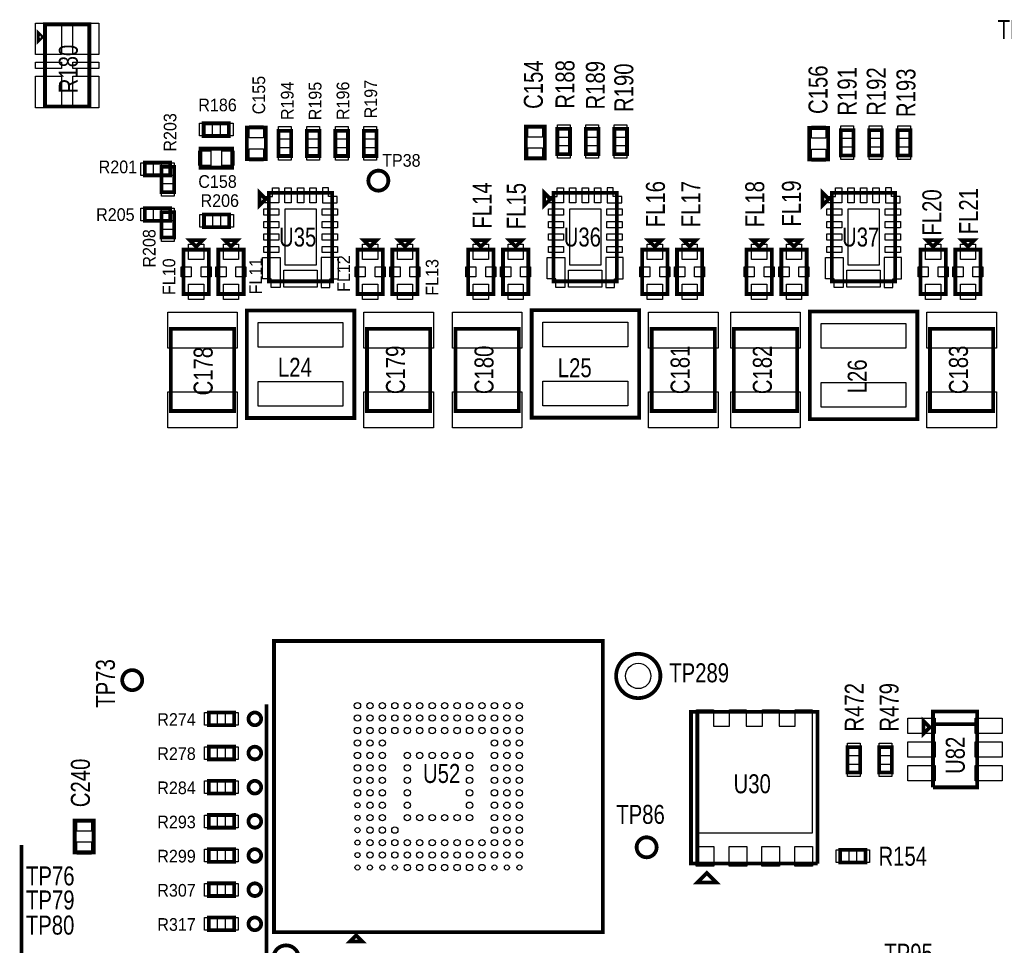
# Model space of a CAD drawing. Extents: x -197 to 9597, y -1478 to 7719.
# Tile 36 of 40: x 6038 to 7595, y 3629 to 5092. Entities that reach past the tile are written whole.
import ezdxf
from ezdxf.enums import TextEntityAlignment as Align

# ---------------------------------------------------------------- set-up
doc = ezdxf.new("R2010")
doc.units = 0
for name, color, linetype in [('BG_TASY', 231, 'CONTINUOUS'), ('PG_ASSEMBLY_TOP', 120, 'CONTINUOUS'), ('PIN_TOP', 140, 'CONTINUOUS'), ('RD_ASSEMBLY_TOP', 120, 'CONTINUOUS')]:
    doc.layers.add(name, color=color, linetype=linetype)

msp = doc.modelspace()

# ---------------------------------------------------------------- linework, layer by layer
at = {"layer": 'BG_TASY', "const_width": 6}
msp.add_lwpolyline([(6041.488, 3788), (6041.488, 3392), (6061.488, 3372), (6199.488, 3372), (6362.488, 3535), (6424.488, 3535), (6428.488, 3539), (6428.488, 4010)], dxfattribs=at)
at = {"layer": 'PG_ASSEMBLY_TOP', "const_width": 6}
for points in [[(6073.567, 5065.13), (6068.567, 5070.13), (6068.567, 5060.13), (6073.567, 5065.13)], [(6078.567, 4955.13), (6148.567, 4955.13), (6148.567, 5085.13), (6078.567, 5085.13), (6078.567, 4955.13)], [(6329.236, 4908.591), (6369.236, 4908.591), (6369.236, 4928.591), (6329.236, 4928.591), (6329.236, 4908.591)], [(6397.488, 4921.839), (6397.488, 4871.839), (6427.488, 4871.839), (6427.488, 4921.839), (6397.488, 4921.839)], [(6447.488, 4916.839), (6447.488, 4876.839), (6467.488, 4876.839), (6467.488, 4916.839), (6447.488, 4916.839)], [(6512.488, 4876.839), (6512.488, 4916.839), (6492.488, 4916.839), (6492.488, 4876.839), (6512.488, 4876.839)], [(6537.488, 4916.839), (6537.488, 4876.839), (6557.488, 4876.839), (6557.488, 4916.839), (6537.488, 4916.839)], [(6602.488, 4876.839), (6602.488, 4916.839), (6582.488, 4916.839), (6582.488, 4876.839), (6602.488, 4876.839)], [(6838.488, 4923.264), (6838.488, 4873.264), (6868.488, 4873.264), (6868.488, 4923.264), (6838.488, 4923.264)], [(6888.488, 4919.839), (6888.488, 4879.839), (6908.488, 4879.839), (6908.488, 4919.839), (6888.488, 4919.839)], [(6953.488, 4879.839), (6953.488, 4919.839), (6933.488, 4919.839), (6933.488, 4879.839), (6953.488, 4879.839)], [(6998.488, 4879.839), (6998.488, 4919.839), (6978.488, 4919.839), (6978.488, 4879.839), (6998.488, 4879.839)], [(7286.488, 4921.264), (7286.488, 4871.264), (7316.488, 4871.264), (7316.488, 4921.264), (7286.488, 4921.264)], [(7336.488, 4917.839), (7336.488, 4877.839), (7356.488, 4877.839), (7356.488, 4917.839), (7336.488, 4917.839)], [(7401.488, 4877.839), (7401.488, 4917.839), (7381.488, 4917.839), (7381.488, 4877.839), (7401.488, 4877.839)], [(7446.488, 4877.839), (7446.488, 4917.839), (7426.488, 4917.839), (7426.488, 4877.839), (7446.488, 4877.839)], [(6324.236, 4858.591), (6374.236, 4858.591), (6374.236, 4888.591), (6324.236, 4888.591), (6324.236, 4858.591)], [(6276.263, 4866.315), (6236.263, 4866.315), (6236.263, 4846.315), (6276.263, 4846.315), (6276.263, 4866.315)], [(6262.799, 4859.78), (6262.799, 4819.78), (6282.799, 4819.78), (6282.799, 4859.78), (6262.799, 4859.78)], [(6427.488, 4808.839), (6417.488, 4818.839), (6417.488, 4798.839), (6427.488, 4808.839)], [(6877.488, 4808.839), (6867.488, 4818.839), (6867.488, 4798.839), (6877.488, 4808.839)], [(7317.488, 4808.839), (7307.488, 4818.839), (7307.488, 4798.839), (7317.488, 4808.839)], [(6432.488, 4678.839), (6532.488, 4678.839), (6532.488, 4818.839), (6432.488, 4818.839), (6432.488, 4678.839)], [(6882.488, 4678.839), (6982.488, 4678.839), (6982.488, 4818.839), (6882.488, 4818.839), (6882.488, 4678.839)], [(7322.488, 4678.839), (7422.488, 4678.839), (7422.488, 4818.839), (7322.488, 4818.839), (7322.488, 4678.839)], [(6276.263, 4794.614), (6236.263, 4794.614), (6236.263, 4774.614), (6276.263, 4774.614), (6276.263, 4794.614)], [(6262.799, 4788.079), (6262.799, 4748.079), (6282.799, 4748.079), (6282.799, 4788.079), (6262.799, 4788.079)], [(6329.752, 4764.422), (6369.752, 4764.422), (6369.752, 4784.422), (6329.752, 4784.422), (6329.752, 4764.422)], [(6297.488, 4728.839), (6297.488, 4658.839), (6337.488, 4658.839), (6337.488, 4728.839), (6297.488, 4728.839)], [(6307.488, 4743.839), (6327.488, 4743.839), (6317.488, 4733.839), (6307.488, 4743.839)], [(6352.488, 4728.839), (6352.488, 4658.839), (6392.488, 4658.839), (6392.488, 4728.839), (6352.488, 4728.839)], [(6362.488, 4743.839), (6382.488, 4743.839), (6372.488, 4733.839), (6362.488, 4743.839)], [(6572.488, 4728.839), (6572.488, 4658.839), (6612.488, 4658.839), (6612.488, 4728.839), (6572.488, 4728.839)], [(6582.488, 4743.839), (6602.488, 4743.839), (6592.488, 4733.839), (6582.488, 4743.839)], [(6627.488, 4728.839), (6627.488, 4658.839), (6667.488, 4658.839), (6667.488, 4728.839), (6627.488, 4728.839)], [(6637.488, 4743.839), (6657.488, 4743.839), (6647.488, 4733.839), (6637.488, 4743.839)], [(6747.488, 4728.839), (6747.488, 4658.839), (6787.488, 4658.839), (6787.488, 4728.839), (6747.488, 4728.839)], [(6757.488, 4743.839), (6777.488, 4743.839), (6767.488, 4733.839), (6757.488, 4743.839)], [(6802.488, 4728.839), (6802.488, 4658.839), (6842.488, 4658.839), (6842.488, 4728.839), (6802.488, 4728.839)], [(6812.488, 4743.839), (6832.488, 4743.839), (6822.488, 4733.839), (6812.488, 4743.839)], [(7022.488, 4728.839), (7022.488, 4658.839), (7062.488, 4658.839), (7062.488, 4728.839), (7022.488, 4728.839)], [(7032.488, 4743.839), (7052.488, 4743.839), (7042.488, 4733.839), (7032.488, 4743.839)], [(7077.488, 4728.839), (7077.488, 4658.839), (7117.488, 4658.839), (7117.488, 4728.839), (7077.488, 4728.839)], [(7087.488, 4743.839), (7107.488, 4743.839), (7097.488, 4733.839), (7087.488, 4743.839)], [(7187.488, 4728.839), (7187.488, 4658.839), (7227.488, 4658.839), (7227.488, 4728.839), (7187.488, 4728.839)], [(7197.488, 4743.839), (7217.488, 4743.839), (7207.488, 4733.839), (7197.488, 4743.839)], [(7242.488, 4728.839), (7242.488, 4658.839), (7282.488, 4658.839), (7282.488, 4728.839), (7242.488, 4728.839)], [(7252.488, 4743.839), (7272.488, 4743.839), (7262.488, 4733.839), (7252.488, 4743.839)], [(7462.488, 4728.839), (7462.488, 4658.839), (7502.488, 4658.839), (7502.488, 4728.839), (7462.488, 4728.839)], [(7472.488, 4743.839), (7492.488, 4743.839), (7482.488, 4733.839), (7472.488, 4743.839)], [(7517.488, 4728.839), (7517.488, 4658.839), (7557.488, 4658.839), (7557.488, 4728.839), (7517.488, 4728.839)], [(7527.488, 4743.839), (7547.488, 4743.839), (7537.488, 4733.839), (7527.488, 4743.839)], [(6397.488, 4632.792), (6397.488, 4462.792), (6567.488, 4462.792), (6567.488, 4632.792), (6397.488, 4632.792)], [(6847.74, 4633.339), (6847.74, 4463.339), (7017.74, 4463.339), (7017.74, 4633.339), (6847.74, 4633.339)], [(7287.488, 4631.091), (7287.488, 4461.091), (7457.488, 4461.091), (7457.488, 4631.091), (7287.488, 4631.091)], [(6377.488, 4473.839), (6277.488, 4473.839), (6277.488, 4603.839), (6377.488, 4603.839), (6377.488, 4473.839)], [(6687.488, 4473.839), (6587.488, 4473.839), (6587.488, 4603.839), (6687.488, 4603.839), (6687.488, 4473.839)], [(6827.488, 4473.839), (6727.488, 4473.839), (6727.488, 4603.839), (6827.488, 4603.839), (6827.488, 4473.839)], [(7137.488, 4473.839), (7037.488, 4473.839), (7037.488, 4603.839), (7137.488, 4603.839), (7137.488, 4473.839)], [(7267.488, 4473.839), (7167.488, 4473.839), (7167.488, 4603.839), (7267.488, 4603.839), (7267.488, 4473.839)], [(7577.488, 4473.839), (7477.488, 4473.839), (7477.488, 4603.839), (7577.488, 4603.839), (7577.488, 4473.839)], [(6960.417, 3650.292), (6960.417, 4110.292), (6440.417, 4110.292), (6440.417, 3650.292), (6960.417, 3650.292)], [(6337.417, 3977.292), (6377.417, 3977.292), (6377.417, 3997.292), (6337.417, 3997.292), (6337.417, 3977.292)], [(7299.787, 3758.555), (7299.787, 3998.555), (7099.787, 3998.555), (7099.787, 3758.555), (7109.787, 3758.555), (7109.787, 3998.555)], [(7109.787, 3998.555), (7109.787, 3758.555), (7299.787, 3758.555)], [(7552.197, 3979), (7482.197, 3979), (7482.197, 3999), (7552.197, 3999), (7552.197, 3879), (7482.197, 3879)], [(7477.197, 3974), (7467.197, 3984), (7467.197, 3964), (7477.197, 3974)], [(7482.197, 3879), (7482.197, 3979), (7552.197, 3979)], [(6337.417, 3923.292), (6377.417, 3923.292), (6377.417, 3943.292), (6337.417, 3943.292), (6337.417, 3923.292)], [(7347.197, 3942.465), (7347.197, 3902.465), (7367.197, 3902.465), (7367.197, 3942.465), (7347.197, 3942.465)], [(7397.197, 3942.465), (7397.197, 3902.465), (7417.197, 3902.465), (7417.197, 3942.465), (7397.197, 3942.465)], [(6337.417, 3869.292), (6377.417, 3869.292), (6377.417, 3889.292), (6337.417, 3889.292), (6337.417, 3869.292)], [(6125.488, 3826.292), (6125.488, 3776.292), (6155.488, 3776.292), (6155.488, 3826.292), (6125.488, 3826.292)], [(6337.417, 3815.292), (6377.417, 3815.292), (6377.417, 3835.292), (6337.417, 3835.292), (6337.417, 3815.292)], [(6337.417, 3761.292), (6377.417, 3761.292), (6377.417, 3781.292), (6337.417, 3781.292), (6337.417, 3761.292)], [(7335.5, 3760.189), (7375.5, 3760.189), (7375.5, 3780.189), (7335.5, 3780.189), (7335.5, 3760.189)], [(7114.787, 3728.555), (7139.787, 3728.555), (7124.787, 3743.555), (7109.787, 3728.555), (7114.787, 3728.555)], [(6337.417, 3707.292), (6377.417, 3707.292), (6377.417, 3727.292), (6337.417, 3727.292), (6337.417, 3707.292)], [(6337.417, 3653.292), (6377.417, 3653.292), (6377.417, 3673.292), (6337.417, 3673.292), (6337.417, 3653.292)], [(6570.417, 3645.292), (6560.417, 3635.292), (6580.417, 3635.292), (6570.417, 3645.292)]]:
    msp.add_lwpolyline(points, dxfattribs=at)
for points in [[(6621.299, 4838, 0.999984), (6589.677, 4838.001, 1.000016), (6621.299, 4838)], [(7051.338, 4055.091, 0.999993), (6981.338, 4055.09, 1.000007), (7051.338, 4055.091)], [(6232.2, 4048.488, 0.999984), (6200.576, 4048.493, 1.000016), (6232.2, 4048.488)], [(6420.189, 3987.292, 0.999975), (6400.187, 3987.289, 1.000025), (6420.189, 3987.292)], [(6420.189, 3933.292, 0.999975), (6400.187, 3933.289, 1.000025), (6420.189, 3933.292)], [(6420.189, 3879.292, 0.999975), (6400.187, 3879.289, 1.000025), (6420.189, 3879.292)], [(6420.189, 3825.292, 0.999975), (6400.187, 3825.289, 1.000025), (6420.189, 3825.292)], [(7045.37, 3784.292, 0.999984), (7013.747, 3784.289, 1.000016), (7045.37, 3784.292)], [(6420.189, 3771.292, 0.999975), (6400.187, 3771.289, 1.000025), (6420.189, 3771.292)], [(6420.189, 3717.292, 0.999975), (6400.187, 3717.289, 1.000025), (6420.189, 3717.292)], [(6420.189, 3663.292, 0.999975), (6400.187, 3663.289, 1.000025), (6420.189, 3663.292)], [(6479.586, 3609.292, 0.999988), (6439.59, 3609.289, 1.000012), (6479.586, 3609.292)]]:
    msp.add_lwpolyline(points, format="xyb", dxfattribs=at)
at = {"layer": 'PIN_TOP'}
for points in [[(6063.539, 5037.13), (6063.539, 5087.13), (6104.539, 5087.13), (6104.539, 5037.13)], [(6122.595, 5037.13), (6122.595, 5087.13), (6163.595, 5087.13), (6163.595, 5037.13)], [(6063.539, 5015.13), (6063.539, 5025.13), (6104.539, 5025.13), (6104.539, 5015.13)], [(6122.595, 5015.13), (6122.595, 5025.13), (6163.595, 5025.13), (6163.595, 5015.13)], [(6063.539, 4953.13), (6063.539, 5003.13), (6104.539, 5003.13), (6104.539, 4953.13)], [(6122.595, 4953.13), (6122.595, 5003.13), (6163.595, 5003.13), (6163.595, 4953.13)], [(6322.701, 4908.591), (6322.701, 4928.591), (6342.701, 4928.591), (6342.701, 4908.591)], [(6355.771, 4908.591), (6355.771, 4928.591), (6375.771, 4928.591), (6375.771, 4908.591)], [(6400.988, 4924.449), (6423.988, 4924.449), (6423.988, 4905.449), (6400.988, 4905.449)], [(6447.488, 4923.374), (6467.488, 4923.374), (6467.488, 4903.374), (6447.488, 4903.374)], [(6512.488, 4903.374), (6492.488, 4903.374), (6492.488, 4923.374), (6512.488, 4923.374)], [(6537.488, 4923.374), (6557.488, 4923.374), (6557.488, 4903.374), (6537.488, 4903.374)], [(6602.488, 4903.374), (6582.488, 4903.374), (6582.488, 4923.374), (6602.488, 4923.374)], [(6841.988, 4925.874), (6864.988, 4925.874), (6864.988, 4906.874), (6841.988, 4906.874)], [(6888.488, 4926.374), (6908.488, 4926.374), (6908.488, 4906.374), (6888.488, 4906.374)], [(6953.488, 4906.374), (6933.488, 4906.374), (6933.488, 4926.374), (6953.488, 4926.374)], [(6998.488, 4906.374), (6978.488, 4906.374), (6978.488, 4926.374), (6998.488, 4926.374)], [(7289.988, 4923.874), (7312.988, 4923.874), (7312.988, 4904.874), (7289.988, 4904.874)], [(7336.488, 4924.374), (7356.488, 4924.374), (7356.488, 4904.374), (7336.488, 4904.374)], [(7401.488, 4904.374), (7381.488, 4904.374), (7381.488, 4924.374), (7401.488, 4924.374)], [(7446.488, 4904.374), (7426.488, 4904.374), (7426.488, 4924.374), (7446.488, 4924.374)], [(6400.988, 4888.229), (6423.988, 4888.229), (6423.988, 4869.229), (6400.988, 4869.229)], [(6447.488, 4890.304), (6467.488, 4890.304), (6467.488, 4870.304), (6447.488, 4870.304)], [(6512.488, 4870.304), (6492.488, 4870.304), (6492.488, 4890.304), (6512.488, 4890.304)], [(6537.488, 4890.304), (6557.488, 4890.304), (6557.488, 4870.304), (6537.488, 4870.304)], [(6602.488, 4870.304), (6582.488, 4870.304), (6582.488, 4890.304), (6602.488, 4890.304)], [(6841.988, 4889.654), (6864.988, 4889.654), (6864.988, 4870.654), (6841.988, 4870.654)], [(6888.488, 4893.304), (6908.488, 4893.304), (6908.488, 4873.304), (6888.488, 4873.304)], [(6953.488, 4873.304), (6933.488, 4873.304), (6933.488, 4893.304), (6953.488, 4893.304)], [(6998.488, 4873.304), (6978.488, 4873.304), (6978.488, 4893.304), (6998.488, 4893.304)], [(7289.988, 4887.654), (7312.988, 4887.654), (7312.988, 4868.654), (7289.988, 4868.654)], [(7336.488, 4891.304), (7356.488, 4891.304), (7356.488, 4871.304), (7336.488, 4871.304)], [(7401.488, 4871.304), (7381.488, 4871.304), (7381.488, 4891.304), (7401.488, 4891.304)], [(7446.488, 4871.304), (7426.488, 4871.304), (7426.488, 4891.304), (7446.488, 4891.304)], [(6321.626, 4862.091), (6321.626, 4885.091), (6340.626, 4885.091), (6340.626, 4862.091)], [(6357.846, 4862.091), (6357.846, 4885.091), (6376.846, 4885.091), (6376.846, 4862.091)], [(6249.728, 4866.315), (6249.728, 4846.315), (6229.728, 4846.315), (6229.728, 4866.315)], [(6282.798, 4866.315), (6282.798, 4846.315), (6262.798, 4846.315), (6262.798, 4866.315)], [(6262.799, 4866.315), (6282.799, 4866.315), (6282.799, 4846.315), (6262.799, 4846.315)], [(6262.799, 4833.245), (6282.799, 4833.245), (6282.799, 4813.245), (6262.799, 4813.245)], [(6438.197, 4826.599), (6448.039, 4826.599), (6448.039, 4802.977), (6424.417, 4802.977), (6424.417, 4812.819), (6438.197, 4812.819)], [(6467.807, 4802.78), (6457.807, 4802.78), (6457.807, 4826.78), (6467.807, 4826.78)], [(6487.488, 4802.78), (6477.488, 4802.78), (6477.488, 4826.78), (6487.488, 4826.78)], [(6507.169, 4802.78), (6497.169, 4802.78), (6497.169, 4826.78), (6507.169, 4826.78)], [(6526.779, 4826.599), (6516.937, 4826.599), (6516.937, 4802.977), (6540.559, 4802.977), (6540.559, 4812.819), (6526.779, 4812.819)], [(6888.197, 4826.599), (6898.039, 4826.599), (6898.039, 4802.977), (6874.417, 4802.977), (6874.417, 4812.819), (6888.197, 4812.819)], [(6917.807, 4802.78), (6907.807, 4802.78), (6907.807, 4826.78), (6917.807, 4826.78)], [(6937.488, 4802.78), (6927.488, 4802.78), (6927.488, 4826.78), (6937.488, 4826.78)], [(6957.169, 4802.78), (6947.169, 4802.78), (6947.169, 4826.78), (6957.169, 4826.78)], [(6976.779, 4826.599), (6966.937, 4826.599), (6966.937, 4802.977), (6990.559, 4802.977), (6990.559, 4812.819), (6976.779, 4812.819)], [(7328.197, 4826.599), (7338.039, 4826.599), (7338.039, 4802.977), (7314.417, 4802.977), (7314.417, 4812.819), (7328.197, 4812.819)], [(7357.807, 4802.78), (7347.807, 4802.78), (7347.807, 4826.78), (7357.807, 4826.78)], [(7377.488, 4802.78), (7367.488, 4802.78), (7367.488, 4826.78), (7377.488, 4826.78)], [(7397.169, 4802.78), (7387.169, 4802.78), (7387.169, 4826.78), (7397.169, 4826.78)], [(7416.779, 4826.599), (7406.937, 4826.599), (7406.937, 4802.977), (7430.559, 4802.977), (7430.559, 4812.819), (7416.779, 4812.819)], [(6249.728, 4794.614), (6249.728, 4774.614), (6229.728, 4774.614), (6229.728, 4794.614)], [(6282.798, 4794.614), (6282.798, 4774.614), (6262.798, 4774.614), (6262.798, 4794.614)], [(6262.799, 4794.614), (6282.799, 4794.614), (6282.799, 4774.614), (6262.799, 4774.614)], [(6323.217, 4764.422), (6323.217, 4784.422), (6343.217, 4784.422), (6343.217, 4764.422)], [(6356.287, 4764.422), (6356.287, 4784.422), (6376.287, 4784.422), (6376.287, 4764.422)], [(6424.228, 4783.209), (6424.228, 4793.209), (6448.228, 4793.209), (6448.228, 4783.209)], [(6457.988, 4704.339), (6457.988, 4793.339), (6506.988, 4793.339), (6506.988, 4704.339)], [(6516.748, 4783.209), (6516.748, 4793.209), (6540.748, 4793.209), (6540.748, 4783.209)], [(6874.228, 4783.209), (6874.228, 4793.209), (6898.228, 4793.209), (6898.228, 4783.209)], [(6907.988, 4704.339), (6907.988, 4793.339), (6956.988, 4793.339), (6956.988, 4704.339)], [(6966.748, 4783.209), (6966.748, 4793.209), (6990.748, 4793.209), (6990.748, 4783.209)], [(7314.228, 4783.209), (7314.228, 4793.209), (7338.228, 4793.209), (7338.228, 4783.209)], [(7347.988, 4704.339), (7347.988, 4793.339), (7396.988, 4793.339), (7396.988, 4704.339)], [(7406.748, 4783.209), (7406.748, 4793.209), (7430.748, 4793.209), (7430.748, 4783.209)], [(6424.228, 4763.52), (6424.228, 4773.52), (6448.228, 4773.52), (6448.228, 4763.52)], [(6516.748, 4763.52), (6516.748, 4773.52), (6540.748, 4773.52), (6540.748, 4763.52)], [(6874.228, 4763.52), (6874.228, 4773.52), (6898.228, 4773.52), (6898.228, 4763.52)], [(6966.748, 4763.52), (6966.748, 4773.52), (6990.748, 4773.52), (6990.748, 4763.52)], [(7314.228, 4763.52), (7314.228, 4773.52), (7338.228, 4773.52), (7338.228, 4763.52)], [(7406.748, 4763.52), (7406.748, 4773.52), (7430.748, 4773.52), (7430.748, 4763.52)], [(6262.799, 4761.544), (6282.799, 4761.544), (6282.799, 4741.544), (6262.799, 4741.544)], [(6424.228, 4743.839), (6424.228, 4753.839), (6448.228, 4753.839), (6448.228, 4743.839)], [(6516.748, 4743.839), (6516.748, 4753.839), (6540.748, 4753.839), (6540.748, 4743.839)], [(6874.228, 4743.839), (6874.228, 4753.839), (6898.228, 4753.839), (6898.228, 4743.839)], [(6966.748, 4743.839), (6966.748, 4753.839), (6990.748, 4753.839), (6990.748, 4743.839)], [(7314.228, 4743.839), (7314.228, 4753.839), (7338.228, 4753.839), (7338.228, 4743.839)], [(7406.748, 4743.839), (7406.748, 4753.839), (7430.748, 4753.839), (7430.748, 4743.839)], [(6305.488, 4737.335), (6329.488, 4737.335), (6329.488, 4713.335), (6305.488, 4713.335)], [(6360.488, 4737.335), (6384.488, 4737.335), (6384.488, 4713.335), (6360.488, 4713.335)], [(6424.228, 4724.158), (6424.228, 4734.158), (6448.228, 4734.158), (6448.228, 4724.158)], [(6516.748, 4724.158), (6516.748, 4734.158), (6540.748, 4734.158), (6540.748, 4724.158)], [(6580.488, 4737.335), (6604.488, 4737.335), (6604.488, 4713.335), (6580.488, 4713.335)], [(6635.488, 4737.335), (6659.488, 4737.335), (6659.488, 4713.335), (6635.488, 4713.335)], [(6755.488, 4737.335), (6779.488, 4737.335), (6779.488, 4713.335), (6755.488, 4713.335)], [(6810.488, 4737.335), (6834.488, 4737.335), (6834.488, 4713.335), (6810.488, 4713.335)], [(6874.228, 4724.158), (6874.228, 4734.158), (6898.228, 4734.158), (6898.228, 4724.158)], [(6966.748, 4724.158), (6966.748, 4734.158), (6990.748, 4734.158), (6990.748, 4724.158)], [(7030.488, 4737.335), (7054.488, 4737.335), (7054.488, 4713.335), (7030.488, 4713.335)], [(7085.488, 4737.335), (7109.488, 4737.335), (7109.488, 4713.335), (7085.488, 4713.335)], [(7195.488, 4737.335), (7219.488, 4737.335), (7219.488, 4713.335), (7195.488, 4713.335)], [(7250.488, 4737.335), (7274.488, 4737.335), (7274.488, 4713.335), (7250.488, 4713.335)], [(7314.228, 4724.158), (7314.228, 4734.158), (7338.228, 4734.158), (7338.228, 4724.158)], [(7406.748, 4724.158), (7406.748, 4734.158), (7430.748, 4734.158), (7430.748, 4724.158)], [(7470.488, 4737.335), (7494.488, 4737.335), (7494.488, 4713.335), (7470.488, 4713.335)], [(7525.488, 4737.335), (7549.488, 4737.335), (7549.488, 4713.335), (7525.488, 4713.335)], [(6422.448, 4716.359), (6450.008, 4716.359), (6450.008, 4669.319), (6436.228, 4669.319), (6436.228, 4682.898), (6422.448, 4682.898)], [(6542.528, 4716.359), (6514.968, 4716.359), (6514.968, 4669.319), (6528.748, 4669.319), (6528.748, 4682.898), (6542.528, 4682.898)], [(6872.448, 4716.359), (6900.008, 4716.359), (6900.008, 4669.319), (6886.228, 4669.319), (6886.228, 4682.898), (6872.448, 4682.898)], [(6992.528, 4716.359), (6964.968, 4716.359), (6964.968, 4669.319), (6978.748, 4669.319), (6978.748, 4682.898), (6992.528, 4682.898)], [(7312.448, 4716.359), (7340.008, 4716.359), (7340.008, 4669.319), (7326.228, 4669.319), (7326.228, 4682.898), (7312.448, 4682.898)], [(7432.528, 4716.359), (7404.968, 4716.359), (7404.968, 4669.319), (7418.748, 4669.319), (7418.748, 4682.898), (7432.528, 4682.898)], [(6293.74, 4701.839), (6309.74, 4701.839), (6309.74, 4685.839), (6293.74, 4685.839)], [(6325.236, 4701.839), (6341.236, 4701.839), (6341.236, 4685.839), (6325.236, 4685.839)], [(6348.74, 4701.839), (6364.74, 4701.839), (6364.74, 4685.839), (6348.74, 4685.839)], [(6380.236, 4701.839), (6396.236, 4701.839), (6396.236, 4685.839), (6380.236, 4685.839)], [(6568.74, 4701.839), (6584.74, 4701.839), (6584.74, 4685.839), (6568.74, 4685.839)], [(6600.236, 4701.839), (6616.236, 4701.839), (6616.236, 4685.839), (6600.236, 4685.839)], [(6623.74, 4701.839), (6639.74, 4701.839), (6639.74, 4685.839), (6623.74, 4685.839)], [(6655.236, 4701.839), (6671.236, 4701.839), (6671.236, 4685.839), (6655.236, 4685.839)], [(6743.74, 4701.839), (6759.74, 4701.839), (6759.74, 4685.839), (6743.74, 4685.839)], [(6775.236, 4701.839), (6791.236, 4701.839), (6791.236, 4685.839), (6775.236, 4685.839)], [(6798.74, 4701.839), (6814.74, 4701.839), (6814.74, 4685.839), (6798.74, 4685.839)], [(6830.236, 4701.839), (6846.236, 4701.839), (6846.236, 4685.839), (6830.236, 4685.839)], [(7018.74, 4701.839), (7034.74, 4701.839), (7034.74, 4685.839), (7018.74, 4685.839)], [(7050.236, 4701.839), (7066.236, 4701.839), (7066.236, 4685.839), (7050.236, 4685.839)], [(7073.74, 4701.839), (7089.74, 4701.839), (7089.74, 4685.839), (7073.74, 4685.839)], [(7105.236, 4701.839), (7121.236, 4701.839), (7121.236, 4685.839), (7105.236, 4685.839)], [(7183.74, 4701.839), (7199.74, 4701.839), (7199.74, 4685.839), (7183.74, 4685.839)], [(7215.236, 4701.839), (7231.236, 4701.839), (7231.236, 4685.839), (7215.236, 4685.839)], [(7238.74, 4701.839), (7254.74, 4701.839), (7254.74, 4685.839), (7238.74, 4685.839)], [(7270.236, 4701.839), (7286.236, 4701.839), (7286.236, 4685.839), (7270.236, 4685.839)], [(7458.74, 4701.839), (7474.74, 4701.839), (7474.74, 4685.839), (7458.74, 4685.839)], [(7490.236, 4701.839), (7506.236, 4701.839), (7506.236, 4685.839), (7490.236, 4685.839)], [(7513.74, 4701.839), (7529.74, 4701.839), (7529.74, 4685.839), (7513.74, 4685.839)], [(7545.236, 4701.839), (7561.236, 4701.839), (7561.236, 4685.839), (7545.236, 4685.839)], [(6455.988, 4669.591), (6455.988, 4696.591), (6508.988, 4696.591), (6508.988, 4669.591)], [(6905.988, 4669.591), (6905.988, 4696.591), (6958.988, 4696.591), (6958.988, 4669.591)], [(7345.988, 4669.591), (7345.988, 4696.591), (7398.988, 4696.591), (7398.988, 4669.591)], [(6305.488, 4674.343), (6329.488, 4674.343), (6329.488, 4650.343), (6305.488, 4650.343)], [(6360.488, 4674.343), (6384.488, 4674.343), (6384.488, 4650.343), (6360.488, 4650.343)], [(6580.488, 4674.343), (6604.488, 4674.343), (6604.488, 4650.343), (6580.488, 4650.343)], [(6635.488, 4674.343), (6659.488, 4674.343), (6659.488, 4650.343), (6635.488, 4650.343)], [(6755.488, 4674.343), (6779.488, 4674.343), (6779.488, 4650.343), (6755.488, 4650.343)], [(6810.488, 4674.343), (6834.488, 4674.343), (6834.488, 4650.343), (6810.488, 4650.343)], [(7030.488, 4674.343), (7054.488, 4674.343), (7054.488, 4650.343), (7030.488, 4650.343)], [(7085.488, 4674.343), (7109.488, 4674.343), (7109.488, 4650.343), (7085.488, 4650.343)], [(7195.488, 4674.343), (7219.488, 4674.343), (7219.488, 4650.343), (7195.488, 4650.343)], [(7250.488, 4674.343), (7274.488, 4674.343), (7274.488, 4650.343), (7250.488, 4650.343)], [(7470.488, 4674.343), (7494.488, 4674.343), (7494.488, 4650.343), (7470.488, 4650.343)], [(7525.488, 4674.343), (7549.488, 4674.343), (7549.488, 4650.343), (7525.488, 4650.343)], [(6382.488, 4630.331), (6382.488, 4573.331), (6272.488, 4573.331), (6272.488, 4630.331)], [(6692.488, 4630.331), (6692.488, 4573.331), (6582.488, 4573.331), (6582.488, 4630.331)], [(6832.488, 4630.331), (6832.488, 4573.331), (6722.488, 4573.331), (6722.488, 4630.331)], [(7142.488, 4630.331), (7142.488, 4573.331), (7032.488, 4573.331), (7032.488, 4630.331)], [(7272.488, 4630.331), (7272.488, 4573.331), (7162.488, 4573.331), (7162.488, 4630.331)], [(7582.488, 4630.331), (7582.488, 4573.331), (7472.488, 4573.331), (7472.488, 4630.331)], [(6415.488, 4613.942), (6549.488, 4613.942), (6549.488, 4574.942), (6415.488, 4574.942)], [(6865.74, 4614.489), (6999.74, 4614.489), (6999.74, 4575.489), (6865.74, 4575.489)], [(7305.488, 4612.241), (7439.488, 4612.241), (7439.488, 4573.241), (7305.488, 4573.241)], [(6415.488, 4520.642), (6549.488, 4520.642), (6549.488, 4481.642), (6415.488, 4481.642)], [(6865.74, 4521.189), (6999.74, 4521.189), (6999.74, 4482.189), (6865.74, 4482.189)], [(7305.488, 4518.941), (7439.488, 4518.941), (7439.488, 4479.941), (7305.488, 4479.941)], [(6382.488, 4504.347), (6382.488, 4447.347), (6272.488, 4447.347), (6272.488, 4504.347)], [(6692.488, 4504.347), (6692.488, 4447.347), (6582.488, 4447.347), (6582.488, 4504.347)], [(6832.488, 4504.347), (6832.488, 4447.347), (6722.488, 4447.347), (6722.488, 4504.347)], [(7142.488, 4504.347), (7142.488, 4447.347), (7032.488, 4447.347), (7032.488, 4504.347)], [(7272.488, 4504.347), (7272.488, 4447.347), (7162.488, 4447.347), (7162.488, 4504.347)], [(7582.488, 4504.347), (7582.488, 4447.347), (7472.488, 4447.347), (7472.488, 4504.347)], [(7108.488, 4001.693), (7135.086, 4001.693), (7135.086, 3975.894), (7160.488, 3975.894), (7160.488, 4001.693), (7187.086, 4001.693), (7187.086, 3975.894), (7212.488, 3975.894), (7212.488, 4001.693), (7239.086, 4001.693), (7239.086, 3975.894), (7264.488, 3975.894), (7264.488, 4001.693), (7291.086, 4001.693), (7291.086, 3806.795), (7108.488, 3806.795)], [(6330.882, 3977.292), (6330.882, 3997.292), (6350.882, 3997.292), (6350.882, 3977.292)], [(6363.952, 3977.292), (6363.952, 3997.292), (6383.952, 3997.292), (6383.952, 3977.292)], [(7442.547, 3964.402), (7442.547, 3988.402), (7485.547, 3988.402), (7485.547, 3964.402)], [(7548.847, 3964.402), (7548.847, 3988.402), (7591.847, 3988.402), (7591.847, 3964.402)], [(6330.882, 3923.292), (6330.882, 3943.292), (6350.882, 3943.292), (6350.882, 3923.292)], [(6363.952, 3923.292), (6363.952, 3943.292), (6383.952, 3943.292), (6383.952, 3923.292)], [(7347.197, 3949), (7367.197, 3949), (7367.197, 3929), (7347.197, 3929)], [(7397.197, 3949), (7417.197, 3949), (7417.197, 3929), (7397.197, 3929)], [(7442.547, 3927), (7442.547, 3951), (7485.547, 3951), (7485.547, 3927)], [(7548.847, 3927), (7548.847, 3951), (7591.847, 3951), (7591.847, 3927)], [(7347.197, 3915.93), (7367.197, 3915.93), (7367.197, 3895.93), (7347.197, 3895.93)], [(7397.197, 3915.93), (7417.197, 3915.93), (7417.197, 3895.93), (7397.197, 3895.93)], [(7442.547, 3889.598), (7442.547, 3913.598), (7485.547, 3913.598), (7485.547, 3889.598)], [(7548.847, 3889.598), (7548.847, 3913.598), (7591.847, 3913.598), (7591.847, 3889.598)], [(6330.882, 3869.292), (6330.882, 3889.292), (6350.882, 3889.292), (6350.882, 3869.292)], [(6363.952, 3869.292), (6363.952, 3889.292), (6383.952, 3889.292), (6383.952, 3869.292)], [(6330.882, 3815.292), (6330.882, 3835.292), (6350.882, 3835.292), (6350.882, 3815.292)], [(6363.952, 3815.292), (6363.952, 3835.292), (6383.952, 3835.292), (6383.952, 3815.292)], [(6128.988, 3828.902), (6151.988, 3828.902), (6151.988, 3809.902), (6128.988, 3809.902)], [(6128.988, 3792.682), (6151.988, 3792.682), (6151.988, 3773.682), (6128.988, 3773.682)], [(7107.834, 3785.689), (7135.834, 3785.689), (7135.834, 3754.689), (7107.834, 3754.689)], [(7159.803, 3785.689), (7187.803, 3785.689), (7187.803, 3754.689), (7159.803, 3754.689)], [(7211.771, 3785.689), (7239.771, 3785.689), (7239.771, 3754.689), (7211.771, 3754.689)], [(7263.74, 3785.689), (7291.74, 3785.689), (7291.74, 3754.689), (7263.74, 3754.689)], [(6330.882, 3761.292), (6330.882, 3781.292), (6350.882, 3781.292), (6350.882, 3761.292)], [(6363.952, 3761.292), (6363.952, 3781.292), (6383.952, 3781.292), (6383.952, 3761.292)], [(7328.965, 3760.189), (7328.965, 3780.189), (7348.965, 3780.189), (7348.965, 3760.189)], [(7362.035, 3760.189), (7362.035, 3780.189), (7382.035, 3780.189), (7382.035, 3760.189)], [(6330.882, 3707.292), (6330.882, 3727.292), (6350.882, 3727.292), (6350.882, 3707.292)], [(6363.952, 3707.292), (6363.952, 3727.292), (6383.952, 3727.292), (6383.952, 3707.292)], [(6330.882, 3653.292), (6330.882, 3673.292), (6350.882, 3673.292), (6350.882, 3653.292)], [(6363.952, 3653.292), (6363.952, 3673.292), (6383.952, 3673.292), (6383.952, 3653.292)]]:
    msp.add_lwpolyline(points, close=True, dxfattribs=at)
for centre, radius in [((6605.488, 4838), 15), ((6216.389, 4048.488), 15), ((7016.338, 4055.091), 20), ((6572.464, 4008.245), 5), ((6592.149, 4008.245), 5), ((6611.834, 4008.245), 5), ((6631.519, 4008.245), 5), ((6651.204, 4008.245), 5), ((6670.889, 4008.245), 5), ((6690.574, 4008.245), 5), ((6710.26, 4008.245), 5), ((6729.945, 4008.245), 5), ((6749.63, 4008.245), 5), ((6769.315, 4008.245), 5), ((6789, 4008.245), 5), ((6808.685, 4008.245), 5), ((6828.37, 4008.245), 5), ((6410.189, 3987.292), 10), ((6572.464, 3988.56), 5), ((6592.149, 3988.56), 5), ((6611.834, 3988.56), 5), ((6631.519, 3988.56), 5), ((6651.204, 3988.56), 5), ((6670.889, 3988.56), 5), ((6690.574, 3988.56), 5), ((6710.26, 3988.56), 5), ((6729.945, 3988.56), 5), ((6749.63, 3988.56), 5), ((6769.315, 3988.56), 5), ((6789, 3988.56), 5), ((6808.685, 3988.56), 5), ((6828.37, 3988.56), 5), ((6572.464, 3968.875), 5), ((6592.149, 3968.875), 5), ((6611.834, 3968.875), 5), ((6631.519, 3968.875), 5), ((6651.204, 3968.875), 5), ((6670.889, 3968.875), 5), ((6690.574, 3968.875), 5), ((6710.26, 3968.875), 5), ((6729.945, 3968.875), 5), ((6749.63, 3968.875), 5), ((6769.315, 3968.875), 5), ((6789, 3968.875), 5), ((6808.685, 3968.875), 5), ((6828.37, 3968.875), 5), ((6572.464, 3949.19), 5), ((6592.149, 3949.19), 5), ((6611.834, 3949.19), 5), ((6789, 3949.19), 5), ((6808.685, 3949.19), 5), ((6828.37, 3949.19), 5), ((6410.189, 3933.292), 10), ((6572.464, 3929.505), 5), ((6592.149, 3929.505), 5), ((6611.834, 3929.505), 5), ((6651.204, 3929.505), 5), ((6670.889, 3929.505), 5), ((6690.574, 3929.505), 5), ((6710.26, 3929.505), 5), ((6729.945, 3929.505), 5), ((6749.63, 3929.505), 5), ((6789, 3929.505), 5), ((6808.685, 3929.505), 5), ((6828.37, 3929.505), 5), ((6572.464, 3909.82), 5), ((6592.149, 3909.82), 5), ((6611.834, 3909.82), 5), ((6651.204, 3909.82), 5), ((6749.63, 3909.82), 5), ((6789, 3909.82), 5), ((6808.685, 3909.82), 5), ((6828.37, 3909.82), 5), ((6572.464, 3890.135), 5), ((6592.149, 3890.135), 5), ((6611.834, 3890.135), 5), ((6651.204, 3890.135), 5), ((6749.63, 3890.135), 5), ((6789, 3890.135), 5), ((6808.685, 3890.135), 5), ((6828.37, 3890.135), 5), ((6410.189, 3879.292), 10), ((6572.464, 3870.449), 5), ((6592.149, 3870.449), 5), ((6611.834, 3870.449), 5), ((6651.204, 3870.449), 5), ((6749.63, 3870.449), 5), ((6789, 3870.449), 5), ((6808.685, 3870.449), 5), ((6828.37, 3870.449), 5), ((6572.464, 3850.764), 4), ((6592.149, 3850.764), 5), ((6611.834, 3850.764), 5), ((6651.204, 3850.764), 5), ((6749.63, 3850.764), 5), ((6789, 3850.764), 5), ((6808.685, 3850.764), 5), ((6828.37, 3850.764), 5), ((6410.189, 3825.292), 10), ((6572.464, 3831.079), 4), ((6592.149, 3831.079), 5), ((6611.834, 3831.079), 5), ((6651.204, 3831.079), 5), ((6670.889, 3831.079), 5), ((6690.574, 3831.079), 5), ((6710.26, 3831.079), 5), ((6729.945, 3831.079), 5), ((6749.63, 3831.079), 5), ((6789, 3831.079), 5), ((6808.685, 3831.079), 5), ((6828.37, 3831.079), 5), ((6572.464, 3811.394), 4), ((6592.149, 3811.394), 5), ((6611.834, 3811.394), 5), ((6631.519, 3811.394), 5), ((6789, 3811.394), 5), ((6808.685, 3811.394), 5), ((6828.37, 3811.394), 5), ((7029.559, 3784.292), 15), ((6572.464, 3791.709), 4), ((6592.149, 3791.709), 5), ((6611.834, 3791.709), 5), ((6631.519, 3791.709), 5), ((6651.204, 3791.709), 5), ((6670.889, 3791.709), 5), ((6690.574, 3791.709), 5), ((6710.26, 3791.709), 5), ((6729.945, 3791.709), 5), ((6749.63, 3791.709), 5), ((6769.315, 3791.709), 5), ((6789, 3791.709), 5), ((6808.685, 3791.709), 5), ((6828.37, 3791.709), 5), ((6410.189, 3771.292), 10), ((6572.464, 3772.024), 4), ((6592.149, 3772.024), 5), ((6611.834, 3772.024), 5), ((6631.519, 3772.024), 5), ((6651.204, 3772.024), 5), ((6670.889, 3772.024), 5), ((6690.574, 3772.024), 5), ((6710.26, 3772.024), 5), ((6729.945, 3772.024), 5), ((6749.63, 3772.024), 5), ((6769.315, 3772.024), 5), ((6789, 3772.024), 5), ((6808.685, 3772.024), 5), ((6828.37, 3772.024), 5), ((6572.464, 3752.339), 4), ((6592.149, 3752.339), 4), ((6611.834, 3752.339), 4), ((6631.519, 3752.339), 4), ((6651.204, 3752.339), 5), ((6670.889, 3752.339), 5), ((6690.574, 3752.339), 5), ((6710.26, 3752.339), 5), ((6729.945, 3752.339), 5), ((6749.63, 3752.339), 5), ((6769.315, 3752.339), 5), ((6789, 3752.339), 4), ((6808.685, 3752.339), 4), ((6828.37, 3752.339), 4), ((6410.189, 3717.292), 10), ((6410.189, 3663.292), 10)]:
    msp.add_circle(centre, radius, dxfattribs=at)

# ---------------------------------------------------------------- texts
at = {"layer": 'RD_ASSEMBLY_TOP'}
for s, height, width, p in [('TP32', 30, 0.8, (7584.386, 5061.847)), ('TP38', 20, 0.95, (6611.488, 4860)), ('U35', 30, 0.8, (6448.488, 4733.839)), ('U36', 30, 0.8, (6898.488, 4733.839)), ('U37', 30, 0.8, (7338.488, 4733.839)), ('L24', 30, 0.8, (6446.697, 4528)), ('L25', 30, 0.8, (6889.149, 4527.252)), ('TP289', 30, 0.8, (7065.338, 4045.091)), ('U30', 30, 0.8, (7167.043, 3869.701)), ('TP86', 30, 0.8, (6981.559, 3821.292)), ('TP76', 30, 0.8, (6048.48, 3724.016)), ('TP79', 30, 0.8, (6048.48, 3686.016)), ('TP80', 30, 0.8, (6048.189, 3646.292)), ('TP95', 30, 0.8, (7405.299, 3601.902))]:
    msp.add_text(s, height=height, dxfattribs=dict(at, width=width)).set_placement(p)
for s, height, width, p in [('R180', 30, 0.8, (6130.358, 4976.079)), ('FL14', 30, 0.8, (6784.488, 4762.162)), ('FL15', 30, 0.8, (6838.488, 4761.162)), ('FL16', 30, 0.8, (7058.488, 4764.162)), ('FL17', 30, 0.8, (7114.488, 4764.162)), ('FL18', 30, 0.8, (7215.488, 4764.162)), ('FL19', 30, 0.8, (7273.488, 4765.162)), ('FL20', 30, 0.8, (7495.488, 4751.162)), ('FL21', 30, 0.8, (7553.488, 4753.162)), ('FL12', 20, 0.95, (6560.488, 4662.162)), ('FL10', 20, 0.95, (6284.488, 4657.162)), ('FL11', 20, 0.95, (6421.488, 4658.162)), ('FL13', 20, 0.95, (6700.488, 4656.162)), ('L26', 30, 0.8, (7377.488, 4501.91)), ('TP73', 30, 0.8, (6189, 4004.902))]:
    msp.add_text(s, height=height, rotation=90, dxfattribs=dict(at, width=width)).set_placement(p)
for s, height, width, p in [('C154', 30, 0.8, (6865.488, 4989.736)), ('R188', 30, 0.8, (6915.488, 4990.162)), ('R189', 30, 0.8, (6963.488, 4988.839)), ('R190', 30, 0.8, (7008.488, 4984.839)), ('C156', 30, 0.8, (7315.488, 4981.736)), ('R191', 30, 0.8, (7361.488, 4979.162)), ('R192', 30, 0.8, (7407.488, 4978.839)), ('R193', 30, 0.8, (7454.488, 4976.839)), ('C155', 20, 0.95, (6426.488, 4973.162)), ('R194', 20, 0.95, (6471.488, 4964.162)), ('R195', 20, 0.95, (6515.488, 4963.839)), ('R196', 20, 0.95, (6559.488, 4964.162)), ('R197', 20, 0.95, (6603.488, 4966.839)), ('R203', 20, 0.95, (6286.177, 4914.221)), ('R208', 20, 0.95, (6253.177, 4730.922)), ('C178', 30, 0.8, (6343.488, 4536.839)), ('C179', 30, 0.8, (6647.488, 4538.839)), ('C180', 30, 0.8, (6787.488, 4538.839)), ('C181', 30, 0.8, (7097.488, 4538.839)), ('C182', 30, 0.8, (7227.488, 4538.839)), ('C183', 30, 0.8, (7537.488, 4538.839)), ('R472', 30, 0.8, (7372.779, 4005.536)), ('R479', 30, 0.8, (7427.779, 4005.536)), ('U82', 30, 0.8, (7532.488, 3929.709)), ('C240', 30, 0.8, (6149.48, 3886.016))]:
    msp.add_text(s, height=height, rotation=90, dxfattribs=dict(at, width=width)).set_placement(p, align=Align.CENTER)
for s, height, width, p in [('R186', 20, 0.95, (6351.236, 4947.591)), ('R201', 20, 0.95, (6193.712, 4849.685)), ('C158', 20, 0.95, (6351.236, 4826.591)), ('R206', 20, 0.95, (6354.752, 4796.422)), ('R205', 20, 0.95, (6189.712, 4774.386)), ('R274', 20, 0.95, (6286.417, 3976.292)), ('R278', 20, 0.95, (6286.417, 3922.292)), ('U52', 30, 0.8, (6705.488, 3886)), ('R284', 20, 0.95, (6286.417, 3868.292)), ('R293', 20, 0.95, (6286.417, 3814.292)), ('R154', 30, 0.8, (7434.5, 3755.189)), ('R299', 20, 0.95, (6286.417, 3760.292)), ('R307', 20, 0.95, (6286.417, 3706.292)), ('R317', 20, 0.95, (6286.417, 3652.292))]:
    msp.add_text(s, height=height, dxfattribs=dict(at, width=width)).set_placement(p, align=Align.CENTER)

doc.saveas('drawing.dxf')
